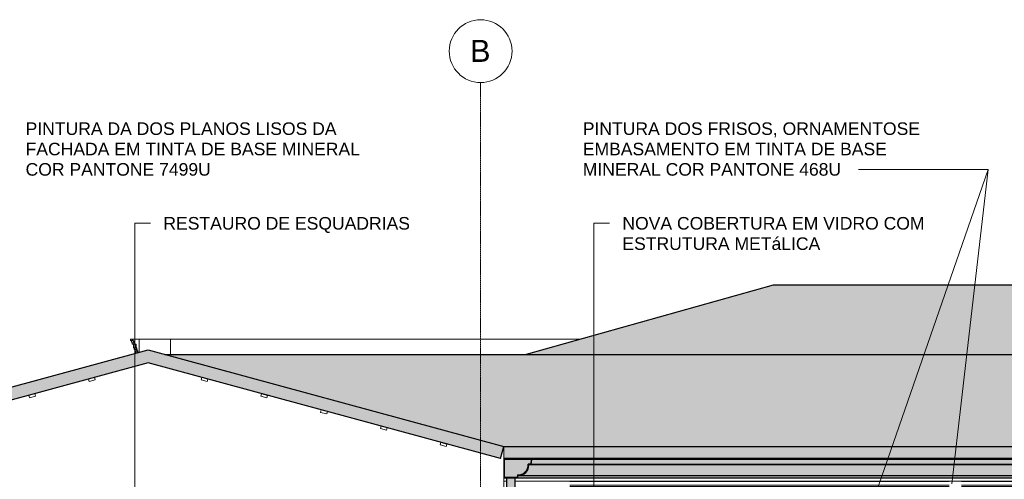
# Model space of a CAD drawing. Header units: millimetres. Extents: x -4967 to 47670, y -1932 to 8822.
# Tile 4 of 14: x 2238 to 10078, y 5164 to 8822. Entities that reach past the tile are written whole.
import ezdxf

# ---------------------------------------------------------------- set-up
doc = ezdxf.new("R2010")
doc.units = ezdxf.units.MM
doc.linetypes.add('_Traço - ponto', pattern=[16, 12, -2, 0, -2])
for name, color, linetype, lineweight in [('A-GENM', 13, 'Continuous', 18), ('A-GLAZ-CWMG', 51, 'Continuous', 18), ('A-ROOF', 132, 'Continuous', 25), ('A-ROOF-OTLN', 132, 'Continuous', 25), ('A-ROOF-PATT', 132, 'Continuous', 25), ('A-WALL', 113, 'Continuous', 18), ('G-ANNO-TEXT', 231, 'Continuous', 9), ('S-GRID', 1, 'Continuous', 9), ('S-GRID-IDEN', 1, 'Continuous', 9)]:
    doc.layers.add(name, color=color, linetype=linetype, lineweight=lineweight)
doc.styles.add('Arial_2', font='arial.ttf', dxfattribs={"height": 175})
doc.styles.add('Arial_3', font='arial.ttf', dxfattribs={"height": 100})

# ---------------------------------------------------------------- blocks, each defined once
blk = doc.blocks.new('Generic Models 19 - Generic Models 19-3087287-ELEVAÇÃO 5 - MANTER _ CONSTRUIR')
at = {"layer": 'A-GENM'}
for p, q in [((3120, 6279.4), (3135.1, 6279.4)), ((3120, 6269.4), (3120, 6279.4)), ((3135.1, 6279.4), (3140, 6279.4)), ((3135.1, 6269.4), (3135.1, 6279.4)), ((3140, 6279.4), (3140, 6269.4)), ((3140, 6279.4), (3190, 6279.4)), ((3190, 6174.4), (3190, 6279.4)), ((3135.1, 6269.4), (3120, 6269.4)), ((3145.1, 6249.4), (3130, 6249.4)), ((3135, 6239.4), (3135, 6249.4)), ((3150.1, 6239.4), (3135, 6239.4)), ((3140, 6269.4), (3135.1, 6269.4)), ((3141.8, 6269.4), (3140, 6269.4)), ((3145, 6210), (3145, 6239.4)), ((3160.1, 6210), (3145, 6210)), ((3150, 6249.4), (3145.1, 6249.4)), ((3155, 6249.4), (3150, 6249.4)), ((3150, 6196.5), (3150, 6210)), ((3165.1, 6196.5), (3150, 6196.5)), ((3150.1, 6239.4), (3150.1, 6249.4)), ((3155, 6239.4), (3150.1, 6239.4)), ((3155, 6249.4), (3155, 6239.4)), ((3165, 6239.4), (3155, 6239.4)), ((3155, 6186.9), (3155, 6196.5)), ((3160.1, 6210), (3160.1, 6239.4)), ((3165, 6210), (3160.1, 6210)), ((3165, 6239.4), (3165, 6210)), ((3170, 6210), (3165, 6210)), ((3165.1, 6196.5), (3165.1, 6210)), ((3170, 6196.5), (3165.1, 6196.5)), ((3170, 6210), (3170, 6196.5)), ((3175, 6196.5), (3170, 6196.5)), ((3170, 6186.9), (3170, 6196.5)), ((3175, 6196.5), (3175, 6186.9)), ((3170, 6186.9), (3155, 6186.9)), ((3160, 6166.3), (3160, 6186.9)), ((3170, 6169), (3170, 6186.9)), ((3175, 6186.9), (3170.1, 6186.9)), ((3180, 6186.9), (3175, 6186.9)), ((3175.1, 6170.4), (3175.1, 6186.9)), ((3180, 6186.9), (3180, 6171.7))]:
    blk.add_line(p, q, dxfattribs=at)
blk.add_arc((3134.5, 6254.7), 16.4, 341.07391, 63.75518, dxfattribs=at)
for points in [[(3130, 6249.4), (3130.9, 6251.8), (3131.2, 6255.9), (3130, 6260.3), (3128.8, 6262.7), (3127.4, 6264.9), (3125.2, 6267.3), (3122.9, 6268.8), (3121.8, 6269.4)], [(3145.1, 6249.4), (3146, 6251.8), (3146.3, 6255.9), (3145.1, 6260.3), (3144, 6262.7), (3142.5, 6264.9), (3140.3, 6267.3), (3138.1, 6268.8), (3136.9, 6269.4)]]:
    blk.add_open_spline(points, degree=3, knots=[0, 0, 0, 0, 0.333333, 0.5, 0.583333, 0.666667, 0.833333, 1, 1, 1, 1], dxfattribs=at)
blk = doc.blocks.new('Rectangular Mullion - 2x5 cm-4253635-ELEVAÇÃO 5 - MANTER _ CONSTRUIR')
at = {"layer": 'A-GLAZ-CWMG'}
for p, q in [((5591, 5457.9), (5585.8, 5438.6)), ((5585.8, 5438.6), (5634, 5425.5)), ((5639.3, 5444.8), (5591, 5457.9)), ((5634, 5425.5), (5639.3, 5444.8))]:
    blk.add_line(p, q, dxfattribs=at)
blk = doc.blocks.new('Rectangular Mullion - 2x5 cm-3922816-ELEVAÇÃO 5 - MANTER _ CONSTRUIR')
at = {"layer": 'A-GLAZ-CWMG'}
for p, q in [((5115.5, 5587), (5110.3, 5567.7)), ((5110.3, 5567.7), (5158.5, 5554.6)), ((5163.8, 5573.9), (5115.5, 5587)), ((5158.5, 5554.6), (5163.8, 5573.9))]:
    blk.add_line(p, q, dxfattribs=at)
blk = doc.blocks.new('Rectangular Mullion - 2x5 cm-4253693-ELEVAÇÃO 5 - MANTER _ CONSTRUIR')
at = {"layer": 'A-GLAZ-CWMG'}
for p, q in [((4640, 5716.1), (4634.8, 5696.8)), ((4634.8, 5696.8), (4683, 5683.7)), ((4688.2, 5703), (4640, 5716.1)), ((4683, 5683.7), (4688.2, 5703))]:
    blk.add_line(p, q, dxfattribs=at)
blk = doc.blocks.new('Rectangular Mullion - 2x5 cm-3922826-ELEVAÇÃO 5 - MANTER _ CONSTRUIR')
at = {"layer": 'A-GLAZ-CWMG'}
for p, q in [((4164.5, 5845.2), (4159.2, 5825.9)), ((4159.2, 5825.9), (4207.5, 5812.8)), ((4212.7, 5832.1), (4164.5, 5845.2)), ((4207.5, 5812.8), (4212.7, 5832.1))]:
    blk.add_line(p, q, dxfattribs=at)
blk = doc.blocks.new('Rectangular Mullion - 2x5 cm-4253695-ELEVAÇÃO 5 - MANTER _ CONSTRUIR')
at = {"layer": 'A-GLAZ-CWMG'}
for p, q in [((3689, 5974.3), (3683.7, 5955)), ((3737.2, 5961.2), (3689, 5974.3)), ((3732, 5941.9), (3737.2, 5961.2)), ((3683.7, 5955), (3732, 5941.9))]:
    blk.add_line(p, q, dxfattribs=at)
blk = doc.blocks.new('Rectangular Mullion - 2x5 cm-3922211-ELEVAÇÃO 5 - MANTER _ CONSTRUIR')
at = {"layer": 'A-GLAZ-CWMG'}
for p, q in [((934.8, 5458.9), (886.6, 5445.8)), ((886.6, 5445.8), (891.8, 5426.5)), ((891.8, 5426.5), (940.1, 5439.6)), ((940.1, 5439.6), (934.8, 5458.9))]:
    blk.add_line(p, q, dxfattribs=at)
blk = doc.blocks.new('Rectangular Mullion - 6x12 cm-4252393-ELEVAÇÃO 5 - MANTER _ CONSTRUIR')
at = {"layer": 'A-GLAZ-CWMG'}
for p, q in [((6094.9, 5279.5), (6093.5, 5279.5)), ((6094.9, 5266.1), (6093.5, 5266.1)), ((6116.9, 5149.2), (6093.5, 5149.2)), ((11453.5, 5149.2), (6181.9, 5149.2))]:
    blk.add_line(p, q, dxfattribs=at)
blk = doc.blocks.new('Generic Models 1 - Generic Models 24-4258923-ELEVAÇÃO 5 - MANTER _ CONSTRUIR')
at = {"layer": 'A-GENM', "lineweight": 25}
blk.add_hatch(color=9, dxfattribs=at).paths.add_polyline_path([(6178.5, 1016.4), (6243.5, 1016.4), (6243.5, 1256.9), (6158.5, 1341.9), (6158.5, 5003), (6181.9, 5021.4), (6181.9, 5173.8), (6116.9, 5173.8), (6116.9, 5052.9), (6093.5, 5034.5), (6093.5, 1315), (6178.5, 1230), (6178.5, 1030)], flags=0)
at = {"layer": 'A-GENM', "color": 5, "lineweight": 25}
for p, q in [((6116.9, 5052.9), (6116.9, 5173.8)), ((6181.9, 5173.8), (6181.9, 5021.4))]:
    blk.add_line(p, q, dxfattribs=at)
blk = doc.blocks.new('ORNAMENTO SUPERIOR - ORNAMENTO SUPERIOR-4323885-ELEVAÇÃO 5 - MANTER _ CONSTRUIR')
at = {"layer": 'A-GENM', "lineweight": 35}
for p, q in [((11669.7, 5328.7), (11669.7, 5287.4)), ((11953.8, 5328.7), (11669.7, 5328.7)), ((11669.7, 5287.4), (11679.7, 5287.4)), ((11679.7, 5287.4), (11679.7, 5282.4)), ((11679.7, 5282.4), (11684.7, 5282.4)), ((11684.7, 5282.4), (11684.7, 5277.4)), ((11684.7, 5277.4), (11689.7, 5277.4)), ((11689.7, 5277.4), (11689.7, 5267.4)), ((11689.7, 5267.4), (11704.7, 5267.4)), ((11704.7, 5267.4), (11704.7, 5262.4)), ((11704.7, 5262.4), (11709.7, 5262.4)), ((11709.7, 5262.4), (11709.7, 5257.4)), ((11709.7, 5257.4), (11714.7, 5257.4)), ((11714.7, 5257.4), (11714.7, 5252.4)), ((11953.8, 4938.7), (11953.8, 5328.7)), ((11714.7, 5252.4), (11719.7, 5252.4)), ((11719.7, 5252.4), (11719.7, 5232.4)), ((11719.7, 5232.4), (11729.7, 5232.4)), ((11729.7, 5232.4), (11729.7, 5202.4)), ((11729.7, 5202.4), (11739.7, 5202.4)), ((11749.7, 5187.4), (11736, 5176.7)), ((11739.7, 5202.4), (11739.7, 5192.4)), ((11739.7, 5192.4), (11749.7, 5192.4)), ((11749.7, 5192.4), (11749.7, 5187.4)), ((11755.8, 5116.7), (11765.8, 5116.7)), ((11765.8, 5116.7), (11765.8, 5106.7)), ((11765.8, 5106.7), (11775.8, 5106.7)), ((11775.8, 5106.7), (11775.8, 5096.7)), ((11775.8, 5096.7), (11785.8, 5096.7)), ((11785.8, 5096.7), (11785.8, 5046.7)), ((11785.8, 5046.7), (11795.8, 5046.7)), ((11795.8, 5046.7), (11795.8, 5051.7)), ((11795.8, 5051.7), (11845.8, 5051.7)), ((11849.9, 5031.7), (11895.8, 5031.7)), ((11895.8, 5031.7), (11895.8, 5023.7)), ((11895.8, 5023.7), (11903.8, 5023.7)), ((11903.8, 5023.7), (11903.8, 5008.7)), ((11903.8, 5008.7), (11913.8, 5008.7)), ((11933.8, 5009.1), (11933.8, 4958.7)), ((11933.8, 4958.7), (11943.8, 4958.7)), ((11943.8, 4958.7), (11943.8, 4938.7)), ((11943.8, 4938.7), (11953.8, 4938.7))]:
    blk.add_line(p, q, dxfattribs=at)
at = {"layer": 'A-GENM'}
for p, q in [((6618.3, 5147.5), (9638.3, 5147.5)), ((9638.3, 5116.7), (6618.3, 5116.7)), ((9638.3, 5106.7), (6618.3, 5106.7)), ((9638.3, 5096.7), (6618.3, 5096.7)), ((9738.3, 5147.5), (11453.5, 5147.5)), ((11453.5, 5116.7), (9738.3, 5116.7)), ((11453.5, 5106.7), (9738.3, 5106.7)), ((11453.5, 5096.7), (9738.3, 5096.7)), ((9638.3, 5046.7), (6618.3, 5046.7)), ((6618.3, 5041.7), (9638.3, 5041.7)), ((6618.3, 5031.7), (9638.3, 5031.7)), ((9638.3, 5023.7), (6618.3, 5023.7)), ((11453.5, 5046.7), (9738.3, 5046.7)), ((9738.3, 5041.7), (11453.5, 5041.7)), ((9738.3, 5031.7), (11453.5, 5031.7)), ((11453.5, 5023.7), (9738.3, 5023.7)), ((9638.3, 5008.7), (6618.3, 5008.7)), ((9638.3, 4958.7), (6618.3, 4958.7)), ((11453.5, 5008.7), (9738.3, 5008.7)), ((11453.5, 4958.7), (9738.3, 4958.7)), ((9638.3, 4938.7), (6618.3, 4938.7)), ((11453.5, 4938.7), (9738.3, 4938.7))]:
    blk.add_line(p, q, dxfattribs=at)
at = {"layer": 'A-GENM', "lineweight": 35}
for centre, radius, start, end in [((11740.8, 5158.3), 19, 325.45968, 104.54032), ((11772.7, 5131.7), 22.6, 135.85966, 221.76644), ((11849.9, 5037.5), 5.84, 134.54044, 270), ((11840.3, 5046.7), 7.42, 317.64224, 42.35776), ((11923.8, 5009.1), 10, 0, 182.82271)]:
    blk.add_arc(centre, radius, start, end, dxfattribs=at)
blk = doc.blocks.new('Grid - Head Grid-11506-ELEVAÇÃO 5 - MANTER _ CONSTRUIR')
at = {"layer": 'S-GRID-IDEN'}
blk.add_circle((673.5, 8571.9), 250, dxfattribs=at)

msp = doc.modelspace()

# ---------------------------------------------------------------- hatches: boundary and pattern name
at = {"layer": 'A-ROOF'}
for points in [[(6067.3, 5328.7), (6093.5, 5425.2), (3262, 6193.9), (433.6, 5426.5), (459.8, 5330), (3262, 6090.3), (6062.3, 5330.1)], [(9026.2, 5328.7), (11610.5, 5328.7), (11589.5, 5425.2), (6093.5, 5425.2), (6093.5, 5328.7), (8903, 5328.7)]]:
    msp.add_hatch(color=9, dxfattribs=at).paths.add_polyline_path(points, flags=0)
at = {"layer": 'A-ROOF-OTLN'}
for points in [[(6194, 5173.8), (6203.4, 5173.8), (6206.9, 5193.5), (6229, 5196.4), (6249.7, 5205), (6267.4, 5218.5), (6281, 5236.3), (6289.5, 5256.9), (6292.5, 5279), (6312, 5282.5), (6315.5, 5322.2), (6310.5, 5322.6), (6307.4, 5286.7), (6287.4, 5283.2), (6286.1, 5264), (6280.2, 5245.7), (6270.2, 5229.3), (6255.6, 5215), (6240.2, 5205.7), (6221.9, 5199.9), (6202.7, 5198.6), (6199.2, 5178.8), (6099.9, 5178.8), (6099.9, 5322.7), (6094.9, 5322.7), (6094.9, 5173.8), (6132.4, 5173.8)], [(9026.2, 5193.5), (11476.1, 5193.5), (11453.6, 5196.6), (11433.3, 5205), (11427.4, 5209), (11425.8, 5209.8), (11422, 5213.6), (11415.6, 5218.5), (11410.5, 5225.2), (11406.9, 5228.7), (11405, 5232.4), (11402, 5236.3), (11393.5, 5256.9), (11390.5, 5279), (6292.5, 5279), (6289.5, 5256.9), (6280.5, 5235.6), (6267.4, 5218.5), (6247.7, 5204.2), (6229, 5196.4), (6206.9, 5193.5), (8964.6, 5193.5)], [(8779.9, 5279), (11390.5, 5279), (11371, 5282.5), (6312, 5282.5), (6292.5, 5279), (8656.7, 5279)], [(8779.9, 5282.5), (11371, 5282.5), (11367.5, 5322.2), (6315.5, 5322.2), (6312, 5282.5), (8656.7, 5282.5)], [(8841.5, 5173.8), (11479.6, 5173.8), (11476.1, 5193.5), (6206.9, 5193.5), (6203.4, 5173.8), (8779.9, 5173.8)]]:
    msp.add_hatch(color=9, dxfattribs=at).paths.add_polyline_path(points, flags=0)
h = msp.add_hatch(color=9, dxfattribs=at)
h.paths.add_polyline_path([(6099.9, 5178.8), (6199.2, 5178.8), (6202.7, 5198.6), (6221.9, 5199.9), (6240.2, 5205.7), (6256.7, 5215.7), (6270.2, 5229.3), (6280.2, 5245.7), (6286.1, 5264), (6287.4, 5283.2), (6307.4, 5286.7), (6310.5, 5322.6), (11372.5, 5322.2), (11375.6, 5286.7), (11395.6, 5283.2), (11398.8, 5256.5), (11410.5, 5232.4), (11429.4, 5213.4), (11454, 5201.7), (11480.3, 5198.6), (11483.8, 5178.8), (11583.1, 5178.8), (11583.1, 5322.7), (6099.9, 5322.7), (6099.9, 5204.2)], flags=0)
h.paths.add_polyline_path([(11476.1, 5193.5), (11453.6, 5196.6), (11454, 5196.4)], flags=0)
h.paths.add_polyline_path([(11444.4, 5200.4), (11429.4, 5207.9), (11435.3, 5204.2)], flags=0)
h.paths.add_polyline_path([(11422, 5213.6), (11410.7, 5224.9), (11415.6, 5218.5)], flags=0)
h.paths.add_polyline_path([(11405.1, 5232.2), (11397.4, 5247.3), (11402.5, 5235.6), (11405, 5232.4)], flags=0)
h.paths.add_polyline_path([(11394.4, 5254.6), (11392.1, 5267.1), (11393.6, 5256.5)], flags=0)
at = {"layer": 'A-ROOF-PATT'}
for points in [[(12597.2, 6157.8), (12597.2, 6708.1), (8237.3, 6708.1), (6271.9, 6157.8), (12234.7, 6157.8)], [(8656.7, 5425.2), (11589.5, 5425.2), (12597.2, 5643.8), (12597.2, 6157.8), (3395.3, 6157.8), (6093.5, 5425.2), (8164.2, 5425.2)]]:
    msp.add_hatch(color=9, dxfattribs=at).paths.add_polyline_path(points, flags=0)

# ---------------------------------------------------------------- linework, layer by layer
at = {"layer": 'A-ROOF', "color": 5}
for p, q in [((8237.3, 6708.1), (6271.9, 6157.8)), ((12597.2, 6708.1), (8237.3, 6708.1)), ((433.6, 5426.5), (3262, 6193.9)), ((3262, 6193.9), (6093.5, 5425.2)), ((3395.3, 6157.8), (12597.2, 6157.8)), ((3262, 6090.3), (459.8, 5330)), ((6067.3, 5328.7), (3262, 6090.3)), ((6067.3, 5328.7), (6093.5, 5425.2)), ((6093.5, 5425.2), (11589.5, 5425.2)), ((11453.5, 5328.7), (6093.5, 5328.7))]:
    msp.add_line(p, q, dxfattribs=at)
at = {"layer": 'A-ROOF-OTLN', "color": 5}
for p, q in [((6094.9, 5322.7), (6094.9, 5173.8)), ((11583.1, 5322.7), (6094.9, 5322.7)), ((6099.9, 5178.8), (6099.9, 5322.7)), ((6307.4, 5286.7), (6287.4, 5283.2)), ((6292.5, 5279), (6312, 5282.5)), ((11390.5, 5279), (6292.5, 5279)), ((6310.5, 5322.6), (6307.4, 5286.7)), ((6315.5, 5322.2), (6310.5, 5322.6)), ((11372.5, 5322.6), (6310.5, 5322.6)), ((6312, 5282.5), (6315.5, 5322.2)), ((11371, 5282.5), (6312, 5282.5)), ((11367.5, 5322.2), (6315.5, 5322.2)), ((6199.2, 5178.8), (6099.9, 5178.8)), ((6202.7, 5198.6), (6199.2, 5178.8)), ((6203.4, 5173.8), (6206.9, 5193.5)), ((6206.9, 5193.5), (11476.1, 5193.5)), ((11479.6, 5173.8), (6094.9, 5173.8))]:
    msp.add_line(p, q, dxfattribs=at)
for radius, start, end in [(80.6, 267.02908, 2.93294), (85.6, 270, 359.96396)]:
    msp.add_arc((6206.9, 5279.1), radius, start, end, dxfattribs=at)
at = {"layer": 'A-WALL'}
for p, q in [((3190, 6174.4), (3190, 6279.4)), ((3190, 6279.4), (3440, 6279.4)), ((3440, 6279.4), (3440, 6157.8)), ((6706.2, 6279.4), (3440, 6279.4)), ((6093.5, 1280), (6093.5, 5425.2)), ((6593.5, 5322.7), (6593.5, 5328.7))]:
    msp.add_line(p, q, dxfattribs=at)
at = {"layer": 'G-ANNO-TEXT', "color": 250}
for p, q in [((8660.3, 3916.2), (9949, 7630.5)), ((9620.2, 7630.5), (8917, 7630.5)), ((9949, 7630.5), (9620.2, 7630.5)), ((9949, 7630.5), (9620.2, 7630.5)), ((9660.9, 5129.2), (9949, 7630.5)), ((3155.9, 7201.5), (3280.7, 7201.5)), ((3155.9, 3492.3), (3155.9, 7201.5)), ((6810.9, 7201.5), (6935.7, 7201.5)), ((6810.9, 3684), (6810.9, 7201.5))]:
    msp.add_line(p, q, dxfattribs=at)
at = {"layer": 'S-GRID', "linetype": '_Traço - ponto'}
msp.add_line((5908.5, -1741.7), (5908.5, 8321.9), dxfattribs=at)

# ---------------------------------------------------------------- block references
at = {"layer": 'A-GENM'}
for name in ['Generic Models 19 - Generic Models 19-3087287-ELEVAÇÃO 5 - MANTER _ CONSTRUIR', 'ORNAMENTO SUPERIOR - ORNAMENTO SUPERIOR-4323885-ELEVAÇÃO 5 - MANTER _ CONSTRUIR']:
    msp.add_blockref(name, (0, 0), dxfattribs=at)
at = {"layer": 'A-GENM', "color": 5, "lineweight": 25}
msp.add_blockref('Generic Models 1 - Generic Models 24-4258923-ELEVAÇÃO 5 - MANTER _ CONSTRUIR', (0, 0), dxfattribs=at)
at = {"layer": 'A-GLAZ-CWMG'}
for name, p in [('Rectangular Mullion - 2x5 cm-3922211-ELEVAÇÃO 5 - MANTER _ CONSTRUIR', (1900.1, 515.6)), ('Rectangular Mullion - 2x5 cm-4253695-ELEVAÇÃO 5 - MANTER _ CONSTRUIR', (0, 0)), ('Rectangular Mullion - 2x5 cm-3922211-ELEVAÇÃO 5 - MANTER _ CONSTRUIR', (1425.1, 386.7)), ('Rectangular Mullion - 2x5 cm-3922826-ELEVAÇÃO 5 - MANTER _ CONSTRUIR', (0, 0)), ('Rectangular Mullion - 2x5 cm-4253693-ELEVAÇÃO 5 - MANTER _ CONSTRUIR', (0, 0)), ('Rectangular Mullion - 2x5 cm-3922816-ELEVAÇÃO 5 - MANTER _ CONSTRUIR', (0, 0)), ('Rectangular Mullion - 2x5 cm-4253635-ELEVAÇÃO 5 - MANTER _ CONSTRUIR', (0, 0)), ('Rectangular Mullion - 6x12 cm-4252393-ELEVAÇÃO 5 - MANTER _ CONSTRUIR', (0, 0))]:
    msp.add_blockref(name, p, dxfattribs=at)
at = {"layer": 'S-GRID-IDEN'}
msp.add_blockref('Grid - Head Grid-11506-ELEVAÇÃO 5 - MANTER _ CONSTRUIR', (5235, 0), dxfattribs=at)

# ---------------------------------------------------------------- texts
at = {"layer": 'G-ANNO-TEXT', "color": 7, "char_height": 100, "attachment_point": 1, "style": 'Arial_3'}
for s, insert, width in [('PINTURA DA DOS PLANOS LISOS DA ', (2285.2, 8004.7), 3110.548), ('PINTURA DOS FRISOS, ORNAMENTOSE ', (6721.9, 8004.7), 3359.071), ('FACHADA EM TINTA DE BASE MINERAL ', (2285.2, 7842.6), 3339.028), ('EMBASAMENTO EM TINTA DE BASE ', (6721.9, 7842.6), 3038.396), ('COR PANTONE 7499U', (2285.2, 7680.5), 1819.831), ('MINERAL COR PANTONE 468U', (6721.9, 7680.5), 2537.341), ('RESTAURO DE ESQUADRIAS', (3382.3, 7251.5), 2429.113), ('NOVA COBERTURA EM VIDRO COM ', (7037.3, 7251.5), 3010.337), ('ESTRUTURA METáLICA', (7037.3, 7089.5), 1964.134)]:
    msp.add_mtext(s, dxfattribs=dict(at, insert=insert, width=width))
at = {"layer": 'S-GRID-IDEN', "insert": (5824.2, 8661.2), "char_height": 175, "width": 200.422, "attachment_point": 1, "style": 'Arial_2'}
msp.add_mtext('B', dxfattribs=at)

doc.saveas('drawing.dxf')
